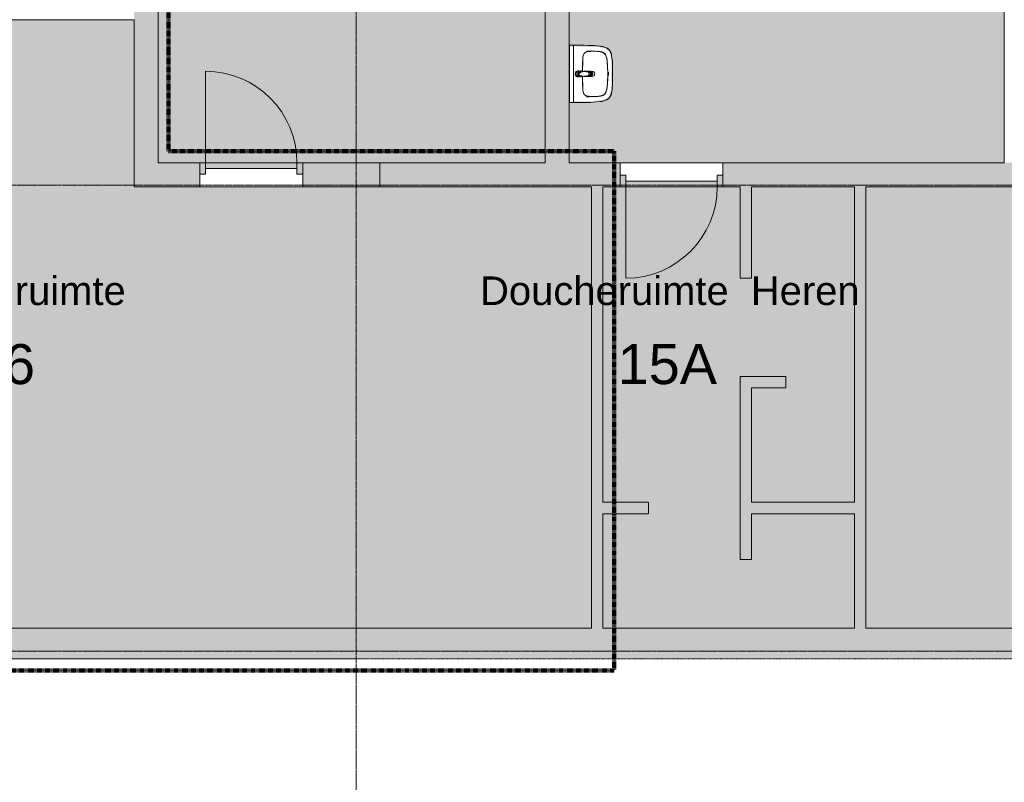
# Model space of a CAD drawing. Header units: millimetres. Extents: x 1989 to 88729, y 4659 to 113498.
# Tile 4 of 107: x 28503 to 37114, y 42912 to 49582. Entities that reach past the tile are written whole.
import ezdxf

# ---------------------------------------------------------------- set-up
doc = ezdxf.new("R2010")
doc.units = ezdxf.units.MM
for name, pattern in [('Afbreeklijn', [9, 5, -2, 0, -2]), ('ARC Dash', [4, 2, -2]), ('ARC Grid Line', [22.225, 12.7, -3.175, 3.175, -3.175])]:
    doc.linetypes.add(name, pattern=pattern)
for name, color, linetype, lineweight in [('A--A2__Ruwbouw', 8, 'Continuous', 9), ('A--AR9__AlgVoorz', 1, 'Continuous', 9), ('A--L$01A__Algemeen', 7, 'Continuous', 9), ('A--L$07A__Stramien', 1, 'Continuous', 13), ('A--L21__Buitenwanden', 3, 'Continuous', 9), ('A--L22__Binnenwanden', 2, 'Continuous', 9), ('A--L3__Afbouw', 2, 'Continuous', 9), ('A--L74__VasteSanitaireVoorz', 1, 'Continuous', 9), ('A--LD30__DetailPenMiddel', 3, 'Continuous', 9), ('A--LR9__AlgVoorz', 7, 'Continuous', 9), ('A--TR9__AlgVoorz', 1, 'Continuous', 13)]:
    doc.layers.add(name, color=color, linetype=linetype, lineweight=lineweight)
doc.styles.add('Arial_5', font='arial.ttf', dxfattribs={"height": 350})
doc.styles.add('Arial_6', font='arial.ttf', dxfattribs={"height": 250})

# ---------------------------------------------------------------- blocks, each defined once
blk = doc.blocks.new('32_DO_WB_vo deur enkel1 - vo 2-2338839-DO-Begane grond - Nieuwe situatie Kitchen equipment')
at = {"layer": 'A--L3__Afbouw'}
h = blk.add_hatch(color=9, dxfattribs=at)
h.paths.add_polyline_path([(570, -5), (520, -5), (520, -105), (570, -105)])
h.paths.add_polyline_path([(-330, -5), (-330, -105), (-280, -105), (-280, -5)])
blk.add_hatch(color=9, dxfattribs=at).paths.add_polyline_path([(520, -55), (-280, -55), (-280, -105), (520, -105)])
at = {"layer": 'A--L$01A__Algemeen'}
blk.add_line((520, -105), (520, -905), dxfattribs=at)
blk.add_arc((520, -105), 800, 180, 270, dxfattribs=at)
at = {"layer": 'A--L3__Afbouw'}
for p, q in [((-330, -105), (-330, -5)), ((-330, -5), (-280, -5)), ((-280, -5), (-280, -105)), ((-280, -55), (520, -55)), ((-280, -105), (-280, -55)), ((520, -105), (520, -5)), ((520, -5), (570, -5)), ((520, -55), (520, -105)), ((570, -5), (570, -105)), ((-280, -105), (-330, -105)), ((520, -105), (-280, -105)), ((570, -105), (520, -105))]:
    blk.add_line(p, q, dxfattribs=at)
blk = doc.blocks.new('74_PF_wastafel 50x38_sphinx300_un - 74_PF_wastafel 50x38_sphinx300_un-V37-DO-Begane grond - Nieuwe situatie Kitchen equipment')
at = {"layer": 'A--L74__VasteSanitaireVoorz'}
for p, q in [((242.8, 0), (247.2, 0)), ((247.2, 0), (250, 0)), ((-250, 0), (-250, -37.5)), ((-242, 0), (-250, 0)), ((-250, 0), (-247.2, 0)), ((-250, -37.5), (-250, -129)), ((-250, -37.5), (-241, -37.5)), ((-250, -37.5), (-242, -37.5)), ((-247.2, 0), (-242.8, 0)), ((242, 0), (-242, 0)), ((-242, -37.5), (242, -37.5)), ((250, 0), (242, 0)), ((242, -37.5), (250, -37.5)), ((250, -37.5), (250, 0)), ((250, -129), (250, -37.5)), ((-124.1, -117.2), (-20.7, -115.6)), ((21.7, -115.1), (124.1, -117.2))]:
    blk.add_line(p, q, dxfattribs=at)
at = {"layer": 'A--L74__VasteSanitaireVoorz', "lineweight": 25}
for p, q in [((-21, -99.7), (-23.8, -77.6)), ((23.8, -77.6), (21, -99.7)), ((-23, -98.5), (-23, -107.4)), ((-23, -98.5), (-21.6, -106)), ((-20, -98.6), (-23, -98.5)), ((-21.8, -114.8), (-15.5, -173.4)), ((-20.7, -113.1), (-21, -99.6)), ((-20.8, -101.2), (-20.6, -113)), ((-20.5, -126.4), (-19.8, -183.7)), ((15.5, -173.4), (21.8, -114.8)), ((19.7, -183.7), (20.4, -126.7)), ((23, -98.5), (20, -98.6)), ((21, -99.6), (20.6, -114.9)), ((20.6, -114.9), (20.8, -101.2)), ((23, -107.4), (23, -98.5)), ((-15.3, -173.4), (0, -173.4)), ((-15.2, -173.4), (15.2, -173.4)), ((0, -173.4), (15.3, -173.4))]:
    blk.add_line(p, q, dxfattribs=at)
at = {"layer": 'A--L74__VasteSanitaireVoorz', "flags": 128}
for points in [[(250, -37.5), (249.7, -37.5), (248.8, -37.5), (247.4, -37.5), (245.5, -37.5), (243.3, -37.5), (241, -37.5)], [(-250, -129), (-248.9, -182.6), (-245.7, -236.1), (-242.7, -269.1)], [(-197.2, -187.1), (-196.5, -177.3), (-195.4, -167.6), (-193.9, -157.9), (-193, -153.2)], [(-193, -153.2), (-192.7, -151.6), (-192.3, -150.1), (-191.8, -148.6), (-191.3, -147.1), (-190.7, -145.6), (-190.1, -144.1), (-189.4, -142.7), (-188.6, -141.3), (-187.8, -139.9), (-187, -138.6), (-186.1, -137.3), (-185.1, -136), (-184.1, -134.8), (-183, -133.6), (-181.9, -132.5), (-180.8, -131.4), (-179.6, -130.3), (-178.3, -129.3), (-177.1, -128.5)], [(-167.2, -123.7), (-159.8, -121.9), (-152.4, -120.3), (-145, -119.1), (-137.5, -118.1), (-129.9, -117.5), (-124.1, -117.2)], [(124.1, -117.2), (131.7, -117.6), (139.2, -118.3), (146.7, -119.4), (154.2, -120.7), (161.6, -122.3), (167.2, -123.7)], [(177.1, -128.5), (178.4, -129.4), (179.6, -130.4), (180.8, -131.5), (182, -132.6), (183.1, -133.7), (184.2, -134.9), (185.2, -136.1), (186.1, -137.4), (187, -138.7), (187.9, -140), (188.7, -141.4), (189.4, -142.8), (190.1, -144.2), (190.8, -145.7), (191.3, -147.2), (191.9, -148.7), (192.3, -150.2), (192.7, -151.8), (193, -153.2)], [(193, -153.2), (194.7, -162.8), (196, -172.5), (196.9, -182.3), (197.2, -187.1)], [(242.7, -269.1), (247.2, -215.7), (249.6, -162.1), (250, -129)], [(-197.2, -242.1), (-197.9, -221.1), (-197.7, -200.1), (-197.2, -187.1)], [(-191.5, -282.5), (-193.4, -273.3), (-195, -264.1), (-196.2, -254.8), (-197, -245.4), (-197.2, -242.1)], [(197.2, -242.1), (196.5, -251.4), (195.4, -260.7), (194, -270), (192.2, -279.2), (191.5, -282.5)], [(197.2, -187.1), (197.9, -208), (197.7, -229), (197.2, -242.1)], [(-242.7, -269.1), (-241.8, -276), (-240.7, -282.8), (-239.3, -289.5), (-237.6, -296.2), (-235.7, -302.8), (-233.4, -309.4), (-231, -315.8), (-228.3, -322.2), (-225.6, -327.8)], [(-225.6, -327.8), (-224.3, -330.3), (-222.9, -332.7), (-221.5, -335), (-219.9, -337.3), (-218.3, -339.5), (-216.5, -341.6), (-214.7, -343.7), (-212.8, -345.7), (-210.8, -347.6), (-208.8, -349.5), (-206.8, -351.1)], [(-157.2, -320.6), (-159.2, -319.8), (-161.1, -319), (-163.1, -318.1), (-164.9, -317.2), (-166.8, -316.1), (-168.6, -315), (-170.3, -313.9), (-172, -312.6), (-173.7, -311.3), (-175.3, -309.9), (-176.8, -308.5), (-178.3, -307), (-179.8, -305.4), (-181.1, -303.8), (-182.4, -302.1), (-183.6, -300.4), (-184.8, -298.6), (-185.9, -296.8), (-186.9, -295), (-187.8, -293.1), (-188.7, -291.1), (-189.5, -289.2), (-190.2, -287.2), (-190.8, -285.2), (-191.3, -283.1), (-191.5, -282.5)], [(-106.8, -331.3), (-115.2, -330.4), (-123.6, -329.1), (-131.9, -327.5), (-140.1, -325.6), (-148.3, -323.4), (-156.3, -320.8), (-157.2, -320.6)], [(106.8, -331.3), (57.9, -334.6), (8.9, -335.9), (-40, -335.3), (-89, -332.7), (-106.8, -331.3)], [(157.2, -320.6), (149.1, -323.2), (141, -325.4), (132.8, -327.4), (124.5, -329), (116.1, -330.2), (107.7, -331.2), (106.8, -331.3)], [(191.5, -282.5), (191, -284.5), (190.4, -286.6), (189.7, -288.6), (188.9, -290.5), (188.1, -292.5), (187.2, -294.4), (186.2, -296.2), (185.1, -298.1), (184, -299.9), (182.8, -301.6), (181.5, -303.3), (180.2, -304.9), (178.8, -306.5), (177.3, -308), (175.8, -309.5), (174.2, -310.9), (172.6, -312.2), (170.9, -313.5), (169.1, -314.7), (167.3, -315.8), (165.5, -316.9), (163.6, -317.8), (161.7, -318.8), (159.8, -319.6), (157.8, -320.3), (157.2, -320.6)], [(206.8, -351.1), (209, -349.3), (211, -347.5), (213, -345.5), (214.9, -343.5), (216.7, -341.5), (218.4, -339.3), (220, -337.1), (221.6, -334.8), (223.1, -332.5), (224.4, -330.1), (225.6, -327.8)], [(225.6, -327.8), (228.5, -321.6), (231.2, -315.2), (233.7, -308.8), (235.8, -302.2), (237.8, -295.6), (239.4, -288.9), (240.8, -282.1), (241.9, -275.3), (242.7, -269.1)], [(-206.8, -351.1), (-204.1, -353.1), (-201.4, -355.1), (-198.5, -356.9), (-195.6, -358.6), (-192.6, -360.2), (-189.6, -361.7), (-186.5, -363.1), (-183.3, -364.3), (-180.1, -365.4), (-176.9, -366.4), (-173.6, -367.3), (-172.1, -367.6)], [(-172.1, -367.6), (-154.6, -371.1), (-137, -373.8), (-119.3, -375.9), (-101.5, -377.2), (-90, -377.7)], [(-90, -377.7), (32.9, -378.8), (90, -377.7)], [(90, -377.7), (107.8, -376.8), (125.6, -375.2), (143.2, -372.9), (160.8, -369.9), (172.1, -367.6)], [(172.1, -367.6), (175.4, -366.8), (178.6, -365.9), (181.9, -364.8), (185, -363.7), (188.2, -362.4), (191.2, -360.9), (194.2, -359.4), (197.2, -357.7), (200.1, -355.9), (202.9, -354), (205.6, -352), (206.8, -351.1)]]:
    blk.add_lwpolyline(points, dxfattribs=at)
at = {"layer": 'A--L74__VasteSanitaireVoorz', "lineweight": 25, "flags": 128}
for points in [[(-21.7, -114.9), (-18.5, -144.2), (-15.2, -173.4)], [(-19.6, -103.8), (-19.3, -104.6), (-19, -105.3), (-18.6, -106.1)], [(15.2, -173.4), (18.5, -144.2), (21.7, -114.9)], [(17.5, -112.5), (21.6, -106), (23, -98.5)], [(17.7, -107.9), (18.1, -107.2), (18.5, -106.4), (18.8, -105.7), (19.1, -104.9), (19.4, -104.1), (19.6, -103.8)], [(-15.5, -173.4), (-15.5, -174.1), (-15.5, -174.7), (-15.4, -175.3), (-15.3, -175.9), (-15.2, -176.5), (-15.1, -177.1), (-14.9, -177.7), (-14.8, -178.3), (-14.5, -178.9), (-14.3, -179.5), (-14.1, -180.1), (-13.8, -180.6), (-13.5, -181.2), (-13.2, -181.7), (-12.8, -182.2), (-12.5, -182.7), (-12.1, -183.2), (-11.7, -183.7), (-11.3, -184.1), (-10.8, -184.6), (-10.4, -185), (-9.9, -185.4), (-9.4, -185.8), (-8.9, -186.2), (-8.4, -186.5), (-7.9, -186.8), (-7.3, -187.1), (-6.8, -187.4), (-6.2, -187.7), (-5.6, -187.9), (-5, -188.1), (-4.5, -188.3), (-3.9, -188.5), (-3.3, -188.6), (-2.6, -188.8), (-2, -188.8), (-1.4, -188.9), (-0.8, -189), (-0.2, -189), (0.5, -189), (1.1, -188.9), (1.7, -188.9), (2.3, -188.8), (2.9, -188.7), (3.5, -188.6), (4.1, -188.4), (4.7, -188.2), (5.3, -188), (5.9, -187.8), (6.5, -187.6), (7, -187.3), (7.6, -187), (8.1, -186.7), (8.6, -186.4), (9.1, -186), (9.6, -185.6), (10.1, -185.2), (10.6, -184.8), (11, -184.4), (11.5, -183.9), (11.9, -183.5), (12.3, -183), (12.6, -182.5), (13, -182), (13.3, -181.4), (13.6, -180.9), (13.9, -180.4), (14.2, -179.8), (14.4, -179.2), (14.6, -178.6), (14.8, -178.1), (15, -177.5), (15.2, -176.9), (15.3, -176.2), (15.4, -175.6), (15.5, -175), (15.5, -174.4), (15.5, -173.8), (15.5, -173.4)]]:
    blk.add_lwpolyline(points, dxfattribs=at)
at = {"layer": 'A--L74__VasteSanitaireVoorz', "lineweight": 25}
for start, end in [(0, 180), (180, 243.63718), (288, 0)]:
    blk.add_arc((0, -74.6), 24, start, end, dxfattribs=at)
at = {"layer": 'A--L74__VasteSanitaireVoorz'}
for centre, radius, start, end in [((0, -75), 17.5, 0, 180), ((0, -75), 17.5, 180, 240), ((0, -75), 17.5, 75, 105), ((0, -75), 17.5, 285, 0), ((1090.6, -129), 1290.6, 180.891, 183), ((47.1, -199.9), 244.6, 169.00208, 176.99792), ((-154, -160.8), 39.8, 125.61769, 169.00208), ((-159, -153.8), 31.2, 105.2254, 125.61769), ((-117.5, -306.2), 189.1, 92.01283, 105.2254), ((0, -3649.7), 3534.7, 90.34124, 92.01283), ((0, -75), 17.5, 285, 300), ((0, -3649.7), 3534.7, 87.98717, 89.64849), ((117.5, -306.2), 189.1, 74.7746, 87.98717), ((159, -153.8), 31.2, 54.38231, 74.7746), ((154, -160.8), 39.8, 10.99792, 54.38231), ((-47.1, -199.9), 244.6, 3.00208, 10.99792), ((-1090.6, -129), 1290.6, 357, 359.109), ((327.2, -214.6), 525.1, 176.99792, 183.00208), ((36.8, -229.8), 234.3, 183.00208, 192.99792), ((0, -200), 23, 150, 180), ((0, -200), 23, 180, 0), ((0, -200), 23, 360, 30), ((-36.8, -229.8), 234.3, 347.00208, 356.99792), ((-327.2, -214.6), 525.1, 356.99792, 3.00208), ((-140, -270.6), 52.8, 192.99792, 251.00208), ((-71, -251.1), 122.6, 198.24592, 206.41692), ((-163.9, -297.2), 18.9, 206.41692, 231.42615), ((-88.4, -120.6), 211.5, 251.00208, 264.99792), ((0, 889), 1224.9, 264.99792, 275.00208), ((0, 2695.4), 3038.4, 269.72194, 270.27806), ((88.4, -120.6), 211.5, 275.00208, 288.99792), ((140, -270.6), 52.8, 288.99792, 347.00208), ((163.9, -297.2), 18.9, 308.57385, 333.58308), ((71, -251.1), 122.6, 333.58308, 341.75408)]:
    blk.add_arc(centre, radius, start, end, dxfattribs=at)
at = {"layer": 'A--L74__VasteSanitaireVoorz', "lineweight": 25}
for centre, major_axis, ratio, start_param, end_param in [((0, -97.9), (20.5, 0), 0.967332, 1.570796, 3.665191), ((0, -99.6), (20.1, 0), 0.870402, 1.570796, 3.08442), ((0, -97.9), (20.5, 0), 0.967332, 5.759587, 7.853982), ((0, -99.6), (20.1, 0), 0.870402, 0.057173, 1.570796), ((0, -98.5), (20, 0), 0.97026, 3.144451, 3.592433), ((0, -98.5), (20, 0), 0.97026, 5.832345, 6.280327), ((0, -183.7), (19.7, 0), 0.967332, 3.141593, 6.283185), ((0, -186.6), (11.5, 0), 0.973197, 4.45059, 4.974188)]:
    blk.add_ellipse(centre, major_axis=major_axis, ratio=ratio, start_param=start_param, end_param=end_param, dxfattribs=at)
for points, knots in [([(23, -98.5), (23, -95.5), (21.9, -91.3), (18.8, -86.9), (16.7, -84.7), (14.8, -83.2), (12.8, -81.9), (10, -80.4), (5.9, -79.1), (1.9, -78.5), (-1.5, -78.6), (-4.5, -78.9), (-7.9, -79.7), (-11.6, -81.1), (-14.8, -83.2), (-17.7, -85.6), (-20, -88.5), (-21.7, -91.7), (-22.7, -95), (-23, -97.3), (-23, -98.5)], [-1, -1, -1, -1, -0.861111, -0.791667, -0.756944, -0.722222, -0.6875, -0.652778, -0.583333, -0.513889, -0.479167, -0.444444, -0.388889, -0.333333, -0.277778, -0.222222, -0.166667, -0.111111, -0.055556, 0, 0, 0, 0]), ([(-23, -107.4), (-23, -104), (-21.9, -99.2), (-18.8, -94), (-16.6, -91.6), (-14.8, -89.9), (-12.8, -88.3), (-9.9, -86.7), (-5.9, -85.2), (-1.9, -84.5), (1.5, -84.6), (4.5, -84.9), (7.9, -85.8), (11.5, -87.5), (14.8, -89.8), (17.7, -92.6), (20, -95.9), (21.7, -99.6), (22.7, -103.3), (23, -106), (23, -107.4)], [-1, -1, -1, -1, -0.861111, -0.791667, -0.756944, -0.722222, -0.6875, -0.652778, -0.583333, -0.513889, -0.479167, -0.444444, -0.388889, -0.333333, -0.277778, -0.222222, -0.166667, -0.111111, -0.055556, 0, 0, 0, 0]), ([(-21.2, -97.3), (-21.1, -94.2), (-20.1, -90), (-17.2, -85.6), (-15.2, -83.5), (-13.5, -82), (-11.6, -80.7), (-9, -79.3), (-5.4, -78), (-1.7, -77.4), (1.4, -77.5), (4.1, -77.7), (7.2, -78.5), (10.5, -80), (13.5, -81.9), (16.1, -84.3), (18.3, -87.2), (19.9, -90.4), (20.9, -93.7), (21.1, -96), (21.2, -97.3)], [-1, -1, -1, -1, -0.861111, -0.791667, -0.756944, -0.722222, -0.6875, -0.652778, -0.583333, -0.513889, -0.479167, -0.444444, -0.388889, -0.333333, -0.277778, -0.222222, -0.166667, -0.111111, -0.055556, 0, 0, 0, 0]), ([(-18.6, -103.3), (-18.7, -103.1), (-19.1, -102.7), (-19.5, -102.1), (-19.8, -101.5), (-20.1, -101), (-20.4, -100.5), (-20.6, -100), (-20.8, -99.6), (-20.9, -99.5)], [0.7142857, 0.7142857, 0.7142857, 0.7142857, 0.75, 0.7857143, 0.8214286, 0.8571429, 0.8928571, 0.9285714, 1, 1, 1, 1]), ([(20.8, -99.5), (20.8, -99.7), (20.6, -100), (20.4, -100.5), (20.1, -101), (19.8, -101.5), (19.5, -102.1), (19.1, -102.7), (18.8, -103.1), (18.5, -103.5), (18.1, -104), (17.4, -104.7), (16.7, -105.3), (16.3, -105.7)], [0, 0, 0, 0, 0.0714286, 0.1071429, 0.1428571, 0.1785714, 0.2142857, 0.25, 0.2678571, 0.2857143, 0.3214286, 0.3571429, 0.4285714, 0.4285714, 0.4285714, 0.4285714]), ([(15.3, -173.4), (15.3, -175.8), (14.6, -179), (12.6, -182.5), (11.1, -184.1), (9.9, -185.3), (8.5, -186.3), (6.7, -187.5), (4, -188.5), (0.7, -189), (-2.5, -188.8), (-5.3, -188), (-7.7, -186.9), (-9.9, -185.3), (-11.8, -183.4), (-13.4, -181.2), (-14.5, -178.7), (-15.1, -176.2), (-15.3, -174.4), (-15.3, -173.4)], [-1, -1, -1, -1, -0.861111, -0.791667, -0.756944, -0.722222, -0.6875, -0.652778, -0.583333, -0.513889, -0.444444, -0.388889, -0.333333, -0.277778, -0.222222, -0.166667, -0.111111, -0.055556, 0, 0, 0, 0])]:
    blk.add_open_spline(points, degree=3, knots=knots, dxfattribs=at)
for points in [[(-21.7, -114.9), (-22.2, -113.7), (-22.8, -111.2), (-23, -108.7), (-23, -107.4)], [(-20.8, -101.2), (-20.9, -100.5), (-21.1, -99.2), (-21.2, -97.9), (-21.2, -97.3)], [(-20.9, -99.5), (-21, -99.3), (-21, -99.4), (-20.9, -100.4), (-20.8, -101.2)], [(21.2, -97.3), (21.2, -97.9), (21.1, -99.2), (20.9, -100.5), (20.8, -101.2)], [(20.8, -101.2), (20.9, -100.5), (21, -99.5), (21, -99.3), (20.8, -99.5)], [(23, -107.4), (23, -108.7), (22.8, -111.2), (22.2, -113.7), (21.7, -114.9)]]:
    blk.add_open_spline(points, degree=3, dxfattribs=at)
at = {"layer": 'A--L74__VasteSanitaireVoorz'}
for points in [[(76, -115.8), (76, -115.8), (75.5, -115.8), (73.6, -115.8), (70.6, -115.7), (66.9, -115.6), (63.1, -115.6), (59.4, -115.5), (56.4, -115.5), (54.5, -115.4), (54, -115.4), (54, -115.4)], [(54, -115.4), (54, -115.4), (54.5, -115.4), (56.4, -115.5), (59.4, -115.5), (63.1, -115.6), (66.9, -115.6), (70.6, -115.7), (73.6, -115.8), (75.5, -115.8), (76, -115.8), (76, -115.8)]]:
    blk.add_open_spline(points, degree=3, dxfattribs=at)
blk = doc.blocks.new('32_DO_WB_vo deur enkel1 - vo 2-1766217-DO-Begane grond - Nieuwe situatie Kitchen equipment')
at = {"layer": 'A--L3__Afbouw'}
h = blk.add_hatch(color=9, dxfattribs=at)
h.paths.add_polyline_path([(-280, 105), (-330, 105), (-330, 5), (-280, 5)])
h.paths.add_polyline_path([(520, 105), (520, 5), (570, 5), (570, 105)])
blk.add_hatch(color=9, dxfattribs=at).paths.add_polyline_path([(-280, 105), (-280, 55), (520, 55), (520, 105)])
at = {"layer": 'A--L$01A__Algemeen'}
blk.add_line((520, 105), (520, 905), dxfattribs=at)
blk.add_arc((520, 105), 800, 90, 180, dxfattribs=at)
at = {"layer": 'A--L3__Afbouw'}
for p, q in [((-280, 105), (-330, 105)), ((-330, 105), (-330, 5)), ((520, 105), (-280, 105)), ((-280, 105), (-280, 55)), ((-280, 5), (-280, 105)), ((520, 55), (520, 105)), ((570, 105), (520, 105)), ((520, 105), (520, 5)), ((570, 5), (570, 105)), ((-330, 5), (-280, 5)), ((-280, 55), (520, 55)), ((520, 5), (570, 5))]:
    blk.add_line(p, q, dxfattribs=at)

msp = doc.modelspace()

# ---------------------------------------------------------------- hatches: boundary and pattern name
at = {"layer": 'A--A2__Ruwbouw'}
for points in [[(29713.1, 48331.4), (29713.1, 53171.4), (29503.1, 53171.4), (29503.1, 48331.4)], [(33098.1, 48331.4), (33308.1, 48331.4), (33308.1, 51331.4), (33098.1, 51331.4), (33098.1, 48674.3)], [(33503.1, 44261.4), (33603.1, 44261.4), (33603.1, 48121.4), (33503.1, 48121.4), (33503.1, 45262.6)], [(34804.1, 47321.4), (34904.1, 47321.4), (34904.1, 48121.4), (34804.1, 48121.4), (34804.1, 47537.1)], [(35803.1, 44261.4), (35903.1, 44261.4), (35903.1, 48121.4), (35803.1, 48121.4), (35803.1, 45261.4)], [(34904.1, 44861.4), (34904.1, 46461.4), (34804.1, 46461.4), (34804.1, 44861.4)], [(35179.1, 46361.4), (35203.1, 46361.4), (35203.1, 46461.4), (34904.1, 46461.4), (34904.1, 46361.4), (35104.1, 46361.4)], [(34003.1, 45261.4), (34003.1, 45361.4), (33603.1, 45361.4), (33603.1, 45261.4)], [(35803.1, 45261.4), (35803.1, 45361.4), (34904.1, 45361.4), (34904.1, 45261.4), (35600.4, 45261.4)], [(24198.1, 43991.4), (32693.1, 43991.4), (32693.1, 44261.4), (24033.1, 44261.4), (24033.1, 43991.4)]]:
    msp.add_hatch(color=9, dxfattribs=at).paths.add_polyline_path(points)
h = msp.add_hatch(color=9, dxfattribs=at)
h.paths.add_polyline_path([(29503.1, 48121.4), (30078.1, 48121.4), (30078.1, 48331.4), (29503.1, 48331.4), (29503.1, 48226.4)])
h.paths.add_polyline_path([(31653.1, 48121.4), (31653.1, 48331.4), (30978.1, 48331.4), (30978.1, 48121.4)])
h = msp.add_hatch(color=9, dxfattribs=at)
h.paths.add_polyline_path([(41613.1, 48121.4), (41613.1, 48331.4), (34653.6, 48331.4), (34653.6, 48121.4), (35903.1, 48121.4)])
h.paths.add_polyline_path([(31653.1, 48121.4), (33753.6, 48121.4), (33753.6, 48331.4), (31653.1, 48331.4), (31653.1, 48226.4)])
h = msp.add_hatch(color=9, dxfattribs=at)
h.paths.add_polyline_path([(32693.1, 43991.4), (46154.1, 43991.4), (46154.1, 44261.4), (32693.1, 44261.4), (32693.1, 44156.4)])
h.paths.add_polyline_path([(47454.1, 43991.4), (47454.1, 44261.4), (47054.1, 44261.4), (47054.1, 43991.4)])
h.paths.add_polyline_path([(49392.1, 43991.4), (49602.1, 43991.4), (49602.1, 44261.4), (48354.1, 44261.4), (48354.1, 43991.4), (48676.3, 43991.4)])
at = {"layer": 'A--AR9__AlgVoorz'}
h = msp.add_hatch(color=7, dxfattribs=at)
h.paths.add_polyline_path([(35903.1, 48331.4), (37114.1, 48336.2), (37114.1, 53071.4), (29713.1, 53071.4), (29713.1, 48331.4), (33098.1, 48331.4), (33098.1, 51331.4), (33308.1, 51331.4), (33308.1, 48331.4), (35881.2, 48331.4)])
h.paths.add_polyline_path([(33531.8, 48865.2), (33552.6, 48871.6), (33552.2, 48867.4)])
h.paths.add_polyline_path([(33347.6, 49349.4), (33366.6, 49096.1), (33372.8, 49096.1), (33389.7, 49091.5), (33397.5, 49103), (33399.7, 49108.4), (33407.2, 49114.9), (33380.6, 49125.3), (33367.5, 49120.8), (33352.8, 49289.9)])
h.paths.add_polyline_path([(33347.6, 48866.4), (33310.1, 48866.4), (33310.1, 49350.4), (33573.6, 49342.5), (33621.1, 49331), (33654.2, 49309.7), (33668.9, 49278.6), (33678.8, 49198.2), (33675.1, 48974.6), (33656.7, 48911.3), (33637.6, 48893.2), (33606.9, 48880.3), (33516.1, 48869.8), (33419.8, 48867.4), (33347.6, 48867.4)])
h.paths.add_polyline_path([(33524.7, 48903.1), (33602.3, 48912.6), (33621.1, 48923.6), (33640.2, 48957.4), (33649.6, 49018.7), (33649.6, 49198.2), (33644.7, 49242.9), (33623.9, 49290), (33602.3, 49304.3), (33573.6, 49311.1), (33496.8, 49313.1), (33444.2, 49301), (33429, 49284), (33420.8, 49242.9), (33418, 49128.1), (33427.3, 49232.6), (33439.1, 49280.2), (33463.3, 49301.5), (33524.7, 49306.3), (33592.6, 49299.9), (33622.2, 49281.2), (33637.6, 49240.8), (33641.4, 49215.2), (33645.1, 49086.2), (33632.7, 48958.6), (33617.5, 48932.7), (33572.5, 48913.2), (33497.2, 48911.3), (33463.3, 48915.4), (33432.5, 48947.7), (33427.1, 48995.8), (33432.7, 48926.7), (33454.3, 48910.6), (33498.9, 48903.7), (33516.1, 48903.3)])
h.paths.add_polyline_path([(33510.1, 49085.4), (33526.4, 49092.2), (33533.1, 49108.4), (33526.4, 49124.7), (33510.1, 49131.4), (33504.2, 49123.7), (33507.3, 49122.4), (33504.2, 49093.1), (33504.2, 49086.2)])
h.paths.add_polyline_path([(33531.8, 49888.2), (33552.6, 49894.6), (33552.2, 49890.4)])
h.paths.add_polyline_path([(33347.6, 50372.4), (33364.7, 50095.9), (33372.8, 50119.1), (33389.7, 50114.5), (33397.5, 50126), (33399.7, 50131.4), (33407.2, 50137.9), (33380.6, 50148.3), (33367.5, 50143.8), (33352.8, 50312.9)])
h.paths.add_polyline_path([(33347.6, 49889.4), (33310.1, 49889.4), (33310.1, 50373.4), (33573.6, 50365.5), (33621.1, 50354), (33654.2, 50332.7), (33668.9, 50301.6), (33678.8, 50221.2), (33675.1, 49997.6), (33663.3, 49944.9), (33637.6, 49916.2), (33606.9, 49903.3), (33516.1, 49892.8), (33419.8, 49890.4), (33347.6, 49890.4)])
h.paths.add_polyline_path([(33524.7, 49926.1), (33602.3, 49935.6), (33621.1, 49946.6), (33640.2, 49980.4), (33649.6, 50041.7), (33649.6, 50221.2), (33641.4, 50278), (33623.9, 50313), (33602.3, 50327.3), (33573.6, 50334.1), (33496.8, 50336.1), (33444.2, 50324), (33429, 50307), (33421.9, 50278.4), (33418, 50151.1), (33427.3, 50255.6), (33439.1, 50303.2), (33463.3, 50324.5), (33524.7, 50329.3), (33592.6, 50322.9), (33622.2, 50304.2), (33637.6, 50263.8), (33641.4, 50238.2), (33643.7, 50077.4), (33637.6, 49999.1), (33617.5, 49955.7), (33572.5, 49936.2), (33493.9, 49934.6), (33463.3, 49938.4), (33432.5, 49970.7), (33427.3, 50007.3), (33432.7, 49949.7), (33454.3, 49933.6), (33498.9, 49926.7), (33516.1, 49926.3)])
h.paths.add_polyline_path([(33510.1, 50108.4), (33526.4, 50115.2), (33533.1, 50131.4), (33526.4, 50147.7), (33510.1, 50154.4), (33504.2, 50146.7), (33507.3, 50145.4), (33504.2, 50116.1), (33504.2, 50109.2)])
for points in [[(32789.7, 44261.4), (33503.1, 44261.4), (33503.1, 48121.4), (29503.1, 48121.4), (29503.1, 49582.4), (27253.1, 49582.4), (27253.1, 44261.4), (32693.1, 44261.4)], [(34804.1, 44261.4), (35803.1, 44261.4), (35803.1, 45261.4), (34904.1, 45261.4), (34904.1, 44861.4), (34804.1, 44861.4), (34804.1, 46461.4), (35203.1, 46457.4), (35203.1, 46361.4), (34904.1, 46361.4), (34904.1, 45361.4), (35803.1, 45361.4), (35803.1, 48121.4), (34904.1, 48121.4), (34904.1, 47321.4), (34804.1, 47321.4), (34804.1, 48121.4), (33603.1, 48121.4), (33603.1, 45361.4), (34003.1, 45361.4), (34003.1, 45261.4), (33603.1, 45261.4), (33603.1, 44261.4), (33815.2, 44261.4)], [(37164.1, 44261.4), (41613.1, 44267.5), (41613.1, 48121.4), (35903.1, 48121.4), (35903.1, 44261.4)]]:
    msp.add_hatch(color=7, dxfattribs=at).paths.add_polyline_path(points)

# ---------------------------------------------------------------- linework, layer by layer
at = {"layer": 'A--L$07A__Stramien', "linetype": 'ARC Grid Line'}
for p, q in [((31446.1, 95686.5), (31446.1, 39676.1)), ((59451.8, 48135.4), (14295.8, 48135.4)), ((59451.8, 44060.4), (14295.8, 44060.4))]:
    msp.add_line(p, q, dxfattribs=at)
at = {"layer": 'A--L21__Buitenwanden', "lineweight": 15}
for p, q in [((32693.1, 44261.4), (24303.1, 44261.4)), ((24033.1, 43991.4), (31446.1, 43991.4))]:
    msp.add_line(p, q, dxfattribs=at)
at = {"layer": 'A--L22__Binnenwanden', "lineweight": 15}
for p, q in [((29713.1, 48331.4), (29713.1, 53071.4)), ((37114.1, 53071.4), (37114.1, 48331.4)), ((33098.1, 51331.4), (33098.1, 48331.4)), ((33308.1, 48331.4), (33308.1, 51331.4)), ((28427.9, 49582.4), (29503.1, 49582.4)), ((29503.1, 49582.4), (29503.1, 48121.4)), ((30078.1, 48331.4), (29713.1, 48331.4)), ((30078.1, 48121.4), (30078.1, 48331.4)), ((30978.1, 48331.4), (30978.1, 48121.4)), ((33098.1, 48331.4), (30978.1, 48331.4)), ((31653.1, 48121.4), (31653.1, 48331.4)), ((33753.6, 48331.4), (33308.1, 48331.4)), ((33753.6, 48121.4), (33753.6, 48331.4)), ((37114.1, 48331.4), (34653.6, 48331.4)), ((34653.6, 48331.4), (34653.6, 48121.4)), ((29503.1, 48121.4), (30078.1, 48121.4)), ((30978.1, 48121.4), (33503.1, 48121.4)), ((33503.1, 48121.4), (33503.1, 44261.4)), ((33603.1, 45361.4), (33603.1, 48121.4)), ((33603.1, 48121.4), (33753.6, 48121.4)), ((34653.6, 48121.4), (34804.1, 48121.4)), ((34804.1, 48121.4), (34804.1, 47321.4)), ((34904.1, 47321.4), (34904.1, 48121.4)), ((34904.1, 48121.4), (35803.1, 48121.4)), ((35803.1, 48121.4), (35803.1, 45361.4)), ((35903.1, 44261.4), (35903.1, 48121.4)), ((35903.1, 48121.4), (41613.1, 48121.4)), ((34804.1, 47321.4), (34904.1, 47321.4)), ((34804.1, 46461.4), (34804.1, 44861.4)), ((35203.1, 46461.4), (34804.1, 46461.4)), ((35203.1, 46361.4), (35203.1, 46461.4)), ((34904.1, 45361.4), (34904.1, 46361.4)), ((34904.1, 46361.4), (35203.1, 46361.4)), ((34003.1, 45361.4), (33603.1, 45361.4)), ((34003.1, 45261.4), (34003.1, 45361.4)), ((35803.1, 45361.4), (34904.1, 45361.4)), ((33603.1, 44261.4), (33603.1, 45261.4)), ((33603.1, 45261.4), (34003.1, 45261.4)), ((34904.1, 45261.4), (35803.1, 45261.4)), ((34904.1, 44861.4), (34904.1, 45261.4)), ((35803.1, 45261.4), (35803.1, 44261.4)), ((34804.1, 44861.4), (34904.1, 44861.4)), ((33503.1, 44261.4), (32693.1, 44261.4)), ((35803.1, 44261.4), (33603.1, 44261.4)), ((41613.1, 44261.4), (35903.1, 44261.4))]:
    msp.add_line(p, q, dxfattribs=at)
at = {"layer": 'A--L22__Binnenwanden'}
for p, q in [((33753.6, 48331.4), (34653.6, 48331.4)), ((30978.1, 48121.4), (30078.1, 48121.4))]:
    msp.add_line(p, q, dxfattribs=at)
at = {"layer": 'A--LD30__DetailPenMiddel', "linetype": 'Afbreeklijn', "lineweight": 100}
for p, q in [((29803.1, 49310.4), (29803.1, 59031.4)), ((29803.1, 48431.4), (29803.1, 49310.4)), ((29803.1, 48431.4), (33703.1, 48431.4)), ((33703.1, 48431.4), (33703.1, 43891.4)), ((27503.1, 43891.4), (33703.1, 43891.4))]:
    msp.add_line(p, q, dxfattribs=at)
at = {"layer": 'A--LD30__DetailPenMiddel', "linetype": 'ARC Dash'}
msp.add_line((55251.4, 43991.4), (31446.1, 43991.4), dxfattribs=at)
at = {"layer": 'A--LR9__AlgVoorz', "flags": 128}
for points in [[(29713.1, 48331.4), (31603.1, 48331.4), (31653.1, 48331.4), (33098.1, 48331.4), (33098.1, 51331.4), (33308.1, 51331.4), (33308.1, 48331.4), (33553.1, 48331.4), (34854.1, 48331.4), (35853.1, 48331.4), (37114.1, 48331.4), (37114.1, 53071.4), (31653.1, 53071.4), (29713.1, 53071.4), (29713.1, 49642.4)], [(33503.1, 44261.4), (33503.1, 45311.4), (33503.1, 48121.4), (33203.1, 48121.4), (31653.1, 48121.4), (31603.1, 48121.4), (29503.1, 48121.4), (29503.1, 49582.4), (27253.1, 49582.4), (27253.1, 44261.4), (32691.5, 44261.4), (32693.1, 44261.4), (32964.7, 44261.4)], [(33603.1, 45261.4), (33603.1, 44261.4), (35803.1, 44261.4), (35803.1, 45261.4), (34904.1, 45261.4), (34904.1, 44861.4), (34804.1, 44861.4), (34804.1, 45311.4), (34804.1, 46461.4), (35203.1, 46461.4), (35203.1, 46361.4), (34904.1, 46361.4), (34904.1, 45361.4), (35803.1, 45361.4), (35803.1, 48121.4), (34904.1, 48121.4), (34904.1, 47321.4), (34804.1, 47321.4), (34804.1, 48121.4), (33603.1, 48121.4), (33603.1, 45361.4), (34003.1, 45361.4), (34003.1, 45261.4)], [(35903.1, 45311.4), (35903.1, 44261.4), (41613.1, 44261.4), (41613.1, 48121.4), (37164.1, 48121.4), (35903.1, 48121.4)]]:
    msp.add_lwpolyline(points, close=True, dxfattribs=at)

# ---------------------------------------------------------------- block references
at = {"layer": 'A--L3__Afbouw', "rotation": 180}
for name, p in [('32_DO_WB_vo deur enkel1 - vo 2-2338839-DO-Begane grond - Nieuwe situatie Kitchen equipment', (30648.1, 48226.4)), ('32_DO_WB_vo deur enkel1 - vo 2-1766217-DO-Begane grond - Nieuwe situatie Kitchen equipment', (34323.6, 48226.4))]:
    msp.add_blockref(name, p, dxfattribs=at)
at = {"layer": 'A--L74__VasteSanitaireVoorz', "rotation": 89.9999999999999}
msp.add_blockref('74_PF_wastafel 50x38_sphinx300_un - 74_PF_wastafel 50x38_sphinx300_un-V37-DO-Begane grond - Nieuwe situatie Kitchen equipment', (33310.1, 49108.4), dxfattribs=at)

# ---------------------------------------------------------------- texts
at = {"layer": 'A--TR9__AlgVoorz', "attachment_point": 1}
for s, insert, char_height, width, style in [('Bureauruimte', (27334.3, 47336.7), 250, 2509.282, 'Arial_6'), ('Doucheruimte  Heren', (32529.7, 47336.7), 250, 3984.387, 'Arial_6'), ('16', (28093.7, 46745), 350, 673.417, 'Arial_5'), ('15A', (33732.1, 46745), 350, 1074.261, 'Arial_5')]:
    msp.add_mtext(s, dxfattribs=dict(at, insert=insert, char_height=char_height, width=width, style=style))

doc.saveas('drawing.dxf')
